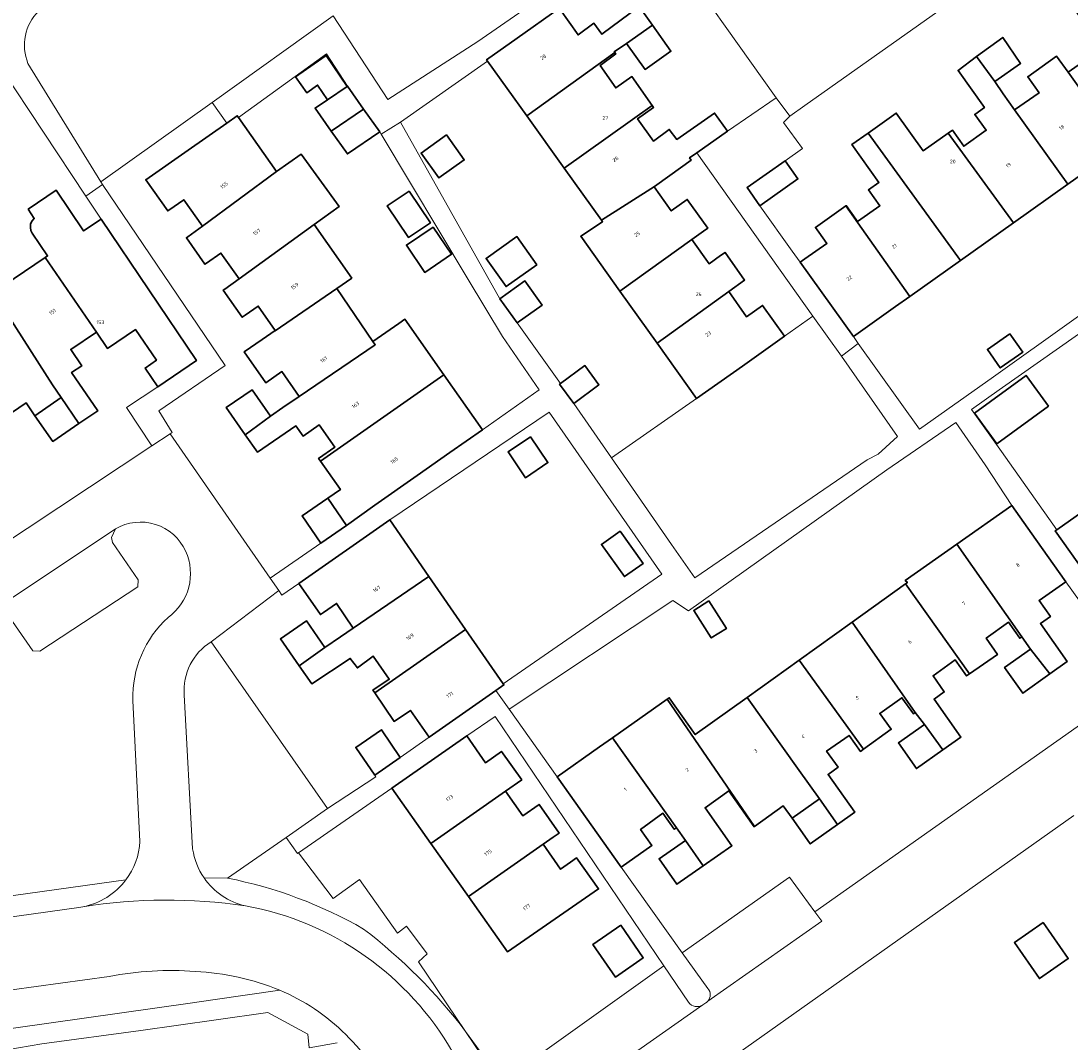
# Model space of a CAD drawing. Header units: metres. Extents: x 197700 to 204338, y 317132 to 325229.
# Tile 136 of 256: x 199924 to 200026, y 317895 to 317994. Entities that reach past the tile are written whole.
import ezdxf
from ezdxf.enums import TextEntityAlignment as Align

# ---------------------------------------------------------------- set-up
doc = ezdxf.new("R2010")
doc.units = ezdxf.units.M
for name, color, linetype, lineweight in [('B-WE-GR-BEPLANTING_CULTUUR_HEESTERS-GV', 90, 'Continuous', 18), ('B-WE-IE-TERREINAFSCHEIDING_KUNSTMATIG_HEKWERK-G', 20, 'IE-TERREINAFSCHEIDING-KUNSTMATIG', 18), ('B-WE-IE-TERREINAFSCHEIDING_KUNSTMATIG_MUUR-G', 90, 'IE-TERREINAFSCHEIDING-KUNSTMATIG-DICHT', 18), ('B-WE-OG-BEBOUWING-GV', 7, 'Continuous', 35), ('B-WE-OG-BEBOUWING-T18', 10, 'Continuous', 18), ('B-WE-OG-TERREIN_CULTUURSCHEIDING-GV', 7, 'Continuous', 18), ('B-WE-OG-TERREIN_ERF-GV', 7, 'Continuous', 18), ('B-WE-VH-VERHARDING_ASFALT-GV', 252, 'Continuous', 18), ('B-WE-VH-VERHARDING_BETONSTRAATSTEEN-GV', 252, 'Continuous', 18), ('B-WE-VH-VERHARDING_OPEN-GV', 252, 'Continuous', 18), ('B-WE-VH-VERHARDING_TEGEL-GV', 252, 'Continuous', 18)]:
    doc.layers.add(name, color=color, linetype=linetype, lineweight=lineweight)
doc.styles.add('NLCS-ISO-M200-T18', font='NLCS-ISO.ttf', dxfattribs={"height": 0.36})
doc.linetypes.add('IE-TERREINAFSCHEIDING-KUNSTMATIG', pattern='A,4,[82,NLCS.SHX,S=0.75,R=90,X=0,Y=0],4,-2', length=10)
doc.linetypes.add('IE-TERREINAFSCHEIDING-KUNSTMATIG-DICHT', pattern='A,8,-1,[82,NLCS.SHX,S=0.75,R=90,X=0,Y=0],-1', length=10)

msp = doc.modelspace()

# ---------------------------------------------------------------- linework, layer by layer
at = {"layer": 'B-WE-GR-BEPLANTING_CULTUUR_HEESTERS-GV'}
for points in [[(199962.61, 317902.803), (199963.435, 317903.585), (199961.452, 317906.262), (199960.571, 317905.572), (199956.878, 317910.768), (199954.339, 317908.932), (199950.998, 317913.359), (199950.901, 317913.292), (199949.801, 317914.845), (199944.104, 317910.919)], [(199967.161, 317896.075), (199962.61, 317902.803)], [(199932.661, 317901.382), (199911.411, 317898.488), (199911.901, 317894.827), (199916.69, 317895.487), (199920.03, 317895.905), (199920.154, 317895.923), (199940.512, 317898.814), (199942.687, 317899.13), (199949.165, 317900.07)]]:
    msp.add_lwpolyline(points, dxfattribs=at)
for points in [[(199944.104, 317910.919, -0.081431), (199957.291, 317905.989)], [(199957.291, 317905.989, -0.065912), (199967.161, 317896.075)], [(199940.999, 317901.875, 0.070199), (199932.661, 317901.382)], [(199949.165, 317900.07, 0.0838996), (199940.999, 317901.875)]]:
    msp.add_lwpolyline(points, format="xyb", dxfattribs=at)
at = {"layer": 'B-WE-IE-TERREINAFSCHEIDING_KUNSTMATIG_HEKWERK-G'}
for points in [[(199953.68, 317990.728), (199945.182, 317984.544)], [(199955.729, 317987.598), (199953.68, 317990.728)], [(199969.266, 317990.025), (199960.868, 317984.095)], [(199958.971, 317982.957), (199958.85, 317983.158)], [(199960.868, 317984.095), (199970.474, 317967.005)], [(199958.971, 317982.957), (199967.415, 317968.877)], [(199967.415, 317968.877), (199970.719, 317963.356)], [(199976.348, 317958.801), (199972.142, 317964.671)], [(199970.719, 317963.356), (199974.281, 317958.205)], [(199974.281, 317958.205), (199968.779, 317954.312)], [(199981.292, 317951.592), (199989.522, 317957.344)], [(199975.232, 317956.027), (199959.836, 317945.598)], [(199986.147, 317940.353), (199975.232, 317956.027)], [(199970.795, 317929.726), (199986.147, 317940.353)]]:
    msp.add_lwpolyline(points, dxfattribs=at)
at = {"layer": 'B-WE-IE-TERREINAFSCHEIDING_KUNSTMATIG_MUUR-G'}
for points in [[(199950.998, 317913.359), (199954.339, 317908.932)], [(199954.339, 317908.932), (199956.878, 317910.768)], [(199956.878, 317910.768), (199960.571, 317905.572)], [(199960.571, 317905.572), (199961.452, 317906.262)], [(199961.452, 317906.262), (199963.435, 317903.585)], [(199963.435, 317903.585), (199962.61, 317902.803)], [(199962.61, 317902.803), (199967.161, 317896.075)], [(199967.161, 317896.075), (199970.519, 317891.111)]]:
    msp.add_lwpolyline(points, dxfattribs=at)
at = {"layer": 'B-WE-OG-BEBOUWING-GV'}
for points in [[(200028.648, 317995.301), (200026.749, 317997.697), (200025.105, 317996.52), (200027.661, 317992.822), (200026.716, 317992.137), (200027.831, 317990.599), (200025.477, 317988.946), (200030.616, 317981.76), (200035.682, 317985.358), (200030.581, 317992.559), (200029.832, 317993.616)], [(199985.238, 317993.499), (199983.961, 317995.306), (199980.359, 317992.61), (199979.58, 317993.672), (199978.048, 317992.548), (199976.319, 317995.02), (199976.245, 317995.126), (199972.161, 317992.24), (199969.185, 317990.137), (199969.266, 317990.025), (199973.071, 317984.718), (199981.6, 317990.84), (199981.546, 317990.913), (199982.736, 317991.731)], [(199985.238, 317993.499), (199982.736, 317991.731), (199984.549, 317989.204), (199987.025, 317990.97)], [(200018.39, 317988.054), (200020.88, 317989.788), (200019.145, 317992.308), (200016.624, 317990.447)], [(199955.691, 317987.572), (199953.648, 317990.558), (199950.7, 317988.485), (199951.779, 317986.95), (199952.83, 317987.689), (199953.79, 317986.278)], [(199976.703, 317979.652), (199985.226, 317985.71), (199983.246, 317988.522), (199981.693, 317987.427), (199980.188, 317989.589), (199981.7, 317990.704), (199981.6, 317990.84), (199973.071, 317984.718)], [(200020.199, 317974.363), (200025.453, 317978.094), (200020.299, 317985.284), (200019.189, 317986.832), (200018.39, 317988.054), (200016.624, 317990.447), (200014.822, 317989.117), (200017.383, 317985.539), (200016.439, 317984.86), (200017.549, 317983.318), (200015.371, 317981.764), (200014.281, 317983.32), (200013.884, 317983.042)], [(200025.453, 317978.094), (200030.616, 317981.76), (200025.477, 317988.946), (200024.371, 317990.492), (200021.571, 317988.503), (200022.671, 317986.954), (200020.299, 317985.284)], [(199954.154, 317983.243), (199957.29, 317985.378), (199955.729, 317987.598), (199955.691, 317987.572), (199953.79, 317986.278), (199952.594, 317985.463)], [(199954.154, 317983.243), (199955.715, 317981.023), (199958.85, 317983.158), (199957.29, 317985.378)], [(199989.543, 317981.139), (199992.507, 317983.232), (199991.267, 317984.986), (199987.609, 317982.429), (199986.871, 317983.409), (199985.354, 317982.266), (199983.8, 317984.436), (199985.353, 317985.53), (199985.226, 317985.71), (199976.703, 317979.652), (199980.309, 317974.623), (199985.443, 317977.873), (199986.933, 317978.945), (199988.987, 317980.422), (199988.844, 317980.645)], [(199944.043, 317984.02), (199940.3, 317981.401), (199936.203, 317978.534), (199938.321, 317975.507), (199938.439, 317975.589), (199939.878, 317976.596), (199941.68, 317974.044), (199948.866, 317979.318), (199945.182, 317984.544), (199945.053, 317984.727)], [(200020.199, 317974.363), (200013.884, 317983.042), (200011.438, 317981.33), (200008.845, 317984.985), (200006.125, 317983.052), (200015.062, 317970.715)], [(199965.301, 317982.866), (199962.854, 317981.118), (199964.578, 317978.704), (199967.025, 317980.453)], [(200006.125, 317983.052), (200004.554, 317981.935), (200007.159, 317978.275), (200006.156, 317977.55), (200007.269, 317976.01), (200005.098, 317974.486), (200003.984, 317976.025), (200003.948, 317975.999), (200010.164, 317967.236), (200015.062, 317970.715)], [(199952.484, 317974.185), (199954.91, 317975.939), (199951.252, 317981), (199948.866, 317979.318), (199941.68, 317974.044), (199940.262, 317973.003), (199940.138, 317972.912), (199941.921, 317970.348), (199942.087, 317970.464), (199943.481, 317971.433), (199945.239, 317968.947)], [(199998.082, 317980.374), (199994.403, 317977.766), (199995.652, 317976.004), (199999.331, 317978.612)], [(199924.8, 317975.666), (199925.406, 317974.782), (199925.155, 317974.508), (199925.056, 317974.233), (199925.041, 317973.896), (199925.084, 317973.631), (199925.191, 317973.37), (199926.701, 317971.16), (199926.465, 317971), (199931.429, 317963.769), (199932.507, 317962.199), (199935.221, 317964.016), (199937.235, 317961.059), (199936.14, 317960.295), (199937.354, 317958.469), (199941.095, 317961.029), (199931.866, 317974.714), (199930.183, 317973.579), (199927.533, 317977.509)], [(199961.698, 317977.432), (199959.582, 317976.01), (199961.643, 317972.943), (199963.76, 317974.366)], [(199985.443, 317977.873), (199980.309, 317974.623), (199980.424, 317974.462), (199978.305, 317973.052), (199982.09, 317967.751), (199989.048, 317972.731), (199990.177, 317973.539), (199990.593, 317973.837), (199988.606, 317976.619), (199987.06, 317975.515), (199985.413, 317977.851)], [(200004.699, 317963.337), (200008.767, 317966.244), (200010.164, 317967.236), (200003.948, 317975.999), (200001.025, 317973.917), (200001.355, 317973.453), (200002.127, 317972.37), (200000, 317970.86), (199999.551, 317970.542)], [(199956.146, 317968.99), (199952.484, 317974.185), (199945.239, 317968.947), (199943.85, 317967.943), (199943.694, 317967.83), (199945.533, 317965.213), (199945.821, 317965.416), (199947.087, 317966.305), (199948.713, 317963.946), (199948.736, 317963.912), (199954.686, 317967.99)], [(199964.033, 317973.951), (199961.424, 317972.197), (199963.198, 317969.558), (199965.807, 317971.311)], [(199974.045, 317970.305), (199972.104, 317973.023), (199969.143, 317970.907), (199971.084, 317968.19)], [(199982.09, 317967.751), (199985.687, 317962.714), (199992.624, 317967.708), (199994.168, 317968.82), (199992.27, 317971.498), (199991.848, 317971.199), (199990.72, 317970.4), (199989.048, 317972.731)], [(199921.429, 317967.597), (199927.167, 317958.675), (199928.02, 317957.441), (199929.731, 317954.922), (199931.555, 317956.16), (199929.017, 317959.859), (199930, 317960.525), (199928.935, 317962.098), (199931.429, 317963.769), (199926.465, 317971)], [(199958.188, 317962.88), (199954.686, 317967.99), (199948.736, 317963.912), (199948.713, 317963.946), (199947.467, 317963.071), (199945.737, 317961.857), (199947.806, 317958.868), (199949.368, 317959.95), (199951.036, 317957.557), (199958.415, 317962.552)], [(199972.142, 317964.671), (199974.565, 317966.401), (199972.897, 317968.735), (199970.474, 317967.005)], [(199927.167, 317958.675), (199921.429, 317967.597), (199915.911, 317963.867), (199920.776, 317956.631), (199921.837, 317955.054), (199924.634, 317956.926), (199925.47, 317955.678), (199928.02, 317957.441)], [(199989.522, 317957.344), (199993.95, 317960.488), (199998.027, 317963.383), (199995.913, 317966.36), (199994.363, 317965.26), (199992.624, 317967.708), (199985.687, 317962.714)], [(199949.458, 317956.489), (199948.287, 317955.654), (199945.826, 317953.84), (199947.002, 317952.155), (199950.74, 317954.689), (199951.424, 317953.705), (199952.984, 317954.79), (199954.486, 317952.628), (199952.93, 317951.537), (199953.107, 317951.284), (199965.04, 317959.646), (199961.274, 317965.018), (199960.705, 317964.624), (199958.188, 317962.88), (199958.415, 317962.552), (199951.036, 317957.557)], [(200019.841, 317963.605), (200017.674, 317962.095), (200018.915, 317960.315), (200021.082, 317961.825)], [(199977.63, 317956.874), (199980.071, 317958.676), (199978.698, 317960.536), (199976.348, 317958.801), (199976.257, 317958.734)], [(199958.376, 317947.019), (199962.47, 317949.889), (199965.641, 317952.112), (199968.779, 317954.312), (199965.04, 317959.646), (199953.107, 317951.284), (199955.039, 317948.528), (199953.82, 317947.706), (199955.641, 317945.061)], [(200023.595, 317956.621), (200021.419, 317959.593), (200016.409, 317955.925), (200018.584, 317952.953)], [(199948.287, 317955.654), (199946.486, 317958.183), (199943.989, 317956.473), (199945.826, 317953.84)], [(199925.47, 317955.678), (199927.188, 317953.194), (199929.731, 317954.922), (199928.02, 317957.441)], [(199973.451, 317953.646), (199971.269, 317952.183), (199972.949, 317949.677), (199975.131, 317951.14)], [(199955.641, 317945.061), (199953.82, 317947.706), (199951.324, 317945.987), (199953.145, 317943.342)], [(200024.38, 317944.64), (200024.232, 317944.534), (200030.444, 317935.762), (200030.668, 317935.928), (200033.275, 317932.244), (200035.047, 317933.489), (200032.441, 317937.174), (200033.447, 317937.871), (200032.364, 317939.432), (200034.487, 317940.951), (200035.587, 317939.401), (200035.786, 317939.543), (200029.537, 317948.284)], [(200020.991, 317934.274), (200021.847, 317933.086), (200023.706, 317930.694), (200025.378, 317931.903), (200022.796, 317935.561), (200023.765, 317936.246), (200022.667, 317937.786), (200025.253, 317939.615), (200022.365, 317943.697), (200020.036, 317946.989), (200014.701, 317943.242)], [(199963.614, 317940.126), (199959.836, 317945.598), (199951.016, 317939.453), (199953.097, 317936.43), (199953.408, 317936.644), (199954.662, 317937.507), (199956.291, 317935.129)], [(199982.123, 317944.51), (199980.313, 317943.224), (199982.531, 317940.103), (199984.341, 317941.389)], [(200015.936, 317930.684), (200018.639, 317932.581), (200017.548, 317934.136), (200019.7, 317935.691), (200020.791, 317934.135), (200020.991, 317934.274), (200014.701, 317943.242), (200009.717, 317939.741), (200009.929, 317939.524), (200009.751, 317939.396)], [(199958.363, 317928.848), (199967.158, 317934.993), (199963.614, 317940.126), (199956.291, 317935.129), (199955.038, 317934.274), (199953.522, 317933.243), (199951.058, 317931.461), (199952.263, 317929.732), (199955.993, 317932.195), (199956.682, 317931.27), (199958.206, 317932.405), (199959.763, 317930.169), (199958.192, 317929.1)], [(200009.751, 317939.396), (200004.565, 317935.685), (200010.685, 317926.966), (200011.588, 317925.791), (200013.363, 317923.35), (200015.098, 317924.579), (200012.501, 317928.255), (200013.494, 317928.94), (200012.415, 317930.504), (200014.561, 317932.04), (200015.652, 317930.485), (200015.936, 317930.684)], [(199990.711, 317937.762), (199989.241, 317936.827), (199990.935, 317934.164), (199992.405, 317935.099)], [(199951.058, 317931.461), (199953.522, 317933.243), (199951.747, 317935.81), (199949.232, 317934.082)], [(200004.565, 317935.685), (199999.446, 317932.022), (200005.679, 317923.406), (200008.358, 317925.325), (200007.252, 317926.87), (200009.395, 317928.38), (200010.501, 317926.835), (200010.685, 317926.966)], [(199970.795, 317929.726), (199967.158, 317934.993), (199958.363, 317928.848), (199960.248, 317926.081), (199961.818, 317927.15), (199963.617, 317924.567), (199970.096, 317929.085), (199970.867, 317929.622)], [(200023.706, 317930.694), (200021.847, 317933.086), (200019.331, 317931.306), (200021.103, 317928.811)], [(199994.399, 317928.41), (199999.458, 317921.32), (200001.405, 317918.591), (200003.171, 317916.117), (200004.827, 317917.295), (200002.239, 317920.962), (200003.215, 317921.664), (200002.105, 317923.207), (200004.271, 317924.735), (200005.377, 317923.19), (200005.679, 317923.406), (199999.446, 317932.022)], [(199988.428, 317914.568), (199990.154, 317912.104), (199992.929, 317914.048), (199990.347, 317917.733), (199992.626, 317919.354), (199995.095, 317915.894), (199995.138, 317915.925), (199986.682, 317928.244), (199981.371, 317924.499), (199987.565, 317915.794)], [(199999.458, 317921.32), (199994.399, 317928.41), (199989.383, 317924.821), (199986.866, 317928.374), (199986.682, 317928.244), (199995.138, 317915.925), (199997.907, 317917.9), (199998.775, 317916.705), (200001.405, 317918.591)], [(199960.833, 317922.602), (199959.009, 317925.275), (199956.52, 317923.567), (199958.368, 317920.885)], [(200013.363, 317923.35), (200011.588, 317925.791), (200009.048, 317924.006), (200010.79, 317921.528)], [(199972.586, 317920.42), (199970.632, 317923.186), (199969.08, 317922.09), (199967.263, 317924.707), (199960.025, 317919.63), (199963.803, 317914.28), (199971.029, 317919.332)], [(199982.206, 317911.97), (199985.189, 317914.09), (199984.089, 317915.639), (199986.261, 317917.199), (199987.353, 317915.645), (199987.565, 317915.794), (199981.371, 317924.499), (199980.114, 317923.613), (199976.027, 317920.731)], [(199963.803, 317914.28), (199967.438, 317909.134), (199974.657, 317914.192), (199975.633, 317914.876), (199976.212, 317915.282), (199974.268, 317918.045), (199972.714, 317916.952), (199971.029, 317919.332)], [(200001.405, 317918.591), (199998.775, 317916.705), (200000, 317914.97), (200000.522, 317914.232), (200003.171, 317916.117)], [(199977.327, 317912.465), (199976.353, 317911.776), (199974.657, 317914.192), (199967.438, 317909.134), (199971.217, 317903.782), (199980.032, 317909.865), (199977.904, 317912.873)], [(199988.428, 317914.568), (199985.893, 317912.784), (199987.621, 317910.329), (199990.154, 317912.104)], [(199982.18, 317906.358), (199979.479, 317904.494), (199981.654, 317901.341), (199984.356, 317903.205)], [(200023.072, 317906.609), (200020.282, 317904.675), (200022.698, 317901.19), (200025.488, 317903.124)]]:
    msp.add_lwpolyline(points, close=True, dxfattribs=at)
at = {"layer": 'B-WE-OG-TERREIN_CULTUURSCHEIDING-GV'}
for points in [[(199924.799, 317989.798), (199931.852, 317978.315), (199942.619, 317986.009), (199954.353, 317994.394), (199959.636, 317986.31), (199968.331, 317991.907), (199976.271, 317997.43), (199970.869, 318005.14), (199961.306, 318019.431), (199966.145, 318022.669)], [(199933.271, 317944.738), (199932.895, 317943.909), (199932.988, 317943.411), (199935.479, 317939.779), (199935.424, 317939.107), (199925.94, 317932.892), (199925.281, 317932.934), (199922.193, 317937.358)], [(199935.638, 317914.477), (199934.953, 317928.123)], [(199891.59, 317904.814), (199891.553, 317906.266), (199895.712, 317906.757), (199895.828, 317905.403), (199934.277, 317910.748)]]:
    msp.add_lwpolyline(points, dxfattribs=at)
for points in [[(199925.819, 317994.859, 0.3011206), (199924.799, 317989.798)], [(199940.054, 317942.59, 0.4425068), (199933.271, 317944.738)], [(199938.364, 317936.157, 0.3569793), (199940.054, 317942.59)], [(199934.953, 317928.123, -0.2203524), (199938.364, 317936.157)], [(199934.277, 317910.748, 0.1479247), (199935.638, 317914.477)]]:
    msp.add_lwpolyline(points, format="xyb", dxfattribs=at)
msp.add_lwpolyline([(200003.532, 317961.444), (200000.771, 317965.331), (199998.027, 317963.383), (199993.95, 317960.488), (199989.522, 317957.344), (199981.292, 317951.592), (199987.095, 317943.224), (199989.353, 317939.996), (200006.042, 317951.405), (200007.085, 317951.968), (200008.949, 317953.677)], close=True, dxfattribs=at)
at = {"layer": 'B-WE-OG-TERREIN_ERF-GV'}
for points in [[(199976.319, 317995.02), (199978.048, 317992.548), (199979.58, 317993.672), (199980.359, 317992.61), (199983.961, 317995.306), (199985.238, 317993.499), (199987.025, 317990.97), (199984.549, 317989.204), (199982.736, 317991.731), (199981.546, 317990.913), (199981.6, 317990.84), (199981.7, 317990.704), (199980.188, 317989.589), (199981.693, 317987.427), (199983.246, 317988.522), (199985.226, 317985.71), (199985.353, 317985.53), (199983.8, 317984.436), (199985.354, 317982.266), (199986.871, 317983.409), (199987.609, 317982.429), (199991.267, 317984.986), (199992.507, 317983.232), (199997.236, 317986.466), (199986.168, 318002.059)], [(200020.123, 317999.992), (200000, 317985.701), (199998.55, 317984.672), (199997.918, 317984.087), (199999.766, 317981.552), (199998.082, 317980.374), (199999.331, 317978.612), (199995.652, 317976.004), (199998.782, 317971.62), (199999.551, 317970.542), (200000, 317970.86), (200002.127, 317972.37), (200001.355, 317973.453), (200001.025, 317973.917), (200003.948, 317975.999), (200003.984, 317976.025), (200005.098, 317974.486), (200007.269, 317976.01), (200006.156, 317977.55), (200007.159, 317978.275), (200004.554, 317981.935), (200006.125, 317983.052), (200008.845, 317984.985), (200011.438, 317981.33), (200013.884, 317983.042), (200014.281, 317983.32), (200015.371, 317981.764), (200017.549, 317983.318), (200016.439, 317984.86), (200017.383, 317985.539), (200014.822, 317989.117), (200016.624, 317990.447), (200019.145, 317992.308), (200020.88, 317989.788), (200018.39, 317988.054), (200019.189, 317986.832), (200020.299, 317985.284), (200022.671, 317986.954), (200021.571, 317988.503), (200024.371, 317990.492), (200025.477, 317988.946), (200027.831, 317990.599)], [(199921.429, 317967.597), (199926.465, 317971), (199926.701, 317971.16), (199925.191, 317973.37), (199925.084, 317973.631), (199925.041, 317973.896), (199925.056, 317974.233), (199925.155, 317974.508), (199925.406, 317974.782), (199924.8, 317975.666), (199927.533, 317977.509), (199930.183, 317973.579), (199931.866, 317974.714), (199930.409, 317976.934), (199922.208, 317989.346)], [(199936.773, 317952.771), (199934.333, 317956.485), (199937.354, 317958.469), (199936.14, 317960.295), (199937.235, 317961.059), (199935.221, 317964.016), (199932.507, 317962.199), (199931.429, 317963.769), (199928.935, 317962.098), (199930, 317960.525), (199929.017, 317959.859), (199931.555, 317956.16), (199929.731, 317954.922), (199927.188, 317953.194), (199925.47, 317955.678), (199924.634, 317956.926), (199921.837, 317955.054)], [(199919.766, 317945.637), (199921.723, 317942.8), (199936.773, 317952.771)], [(200032.374, 317929.719), (200025.253, 317939.615), (200022.667, 317937.786), (200023.765, 317936.246), (200022.796, 317935.561), (200025.378, 317931.903), (200023.706, 317930.694), (200021.103, 317928.811), (200019.331, 317931.306), (200021.847, 317933.086), (200020.991, 317934.274), (200020.791, 317934.135), (200019.7, 317935.691), (200017.548, 317934.136), (200018.639, 317932.581), (200015.936, 317930.684), (200015.652, 317930.485), (200014.561, 317932.04), (200012.415, 317930.504), (200013.494, 317928.94), (200012.501, 317928.255), (200015.098, 317924.579), (200013.363, 317923.35), (200010.79, 317921.528), (200009.048, 317924.006), (200011.588, 317925.791), (200010.685, 317926.966), (200010.501, 317926.835), (200009.395, 317928.38), (200007.252, 317926.87), (200008.358, 317925.325), (200005.679, 317923.406), (200005.377, 317923.19), (200004.271, 317924.735), (200002.105, 317923.207), (200003.215, 317921.664), (200002.239, 317920.962), (200004.827, 317917.295), (200003.171, 317916.117), (200000.522, 317914.232), (200000, 317914.97), (199998.775, 317916.705), (199997.907, 317917.9), (199995.138, 317915.925), (199995.095, 317915.894), (199992.626, 317919.354), (199990.347, 317917.733), (199992.929, 317914.048), (199990.154, 317912.104), (199987.621, 317910.329), (199985.893, 317912.784), (199988.428, 317914.568), (199987.565, 317915.794), (199987.353, 317915.645), (199986.261, 317917.199), (199984.089, 317915.639), (199985.189, 317914.09), (199982.206, 317911.97), (199988.116, 317903.675), (199998.506, 317911.018), (200000.973, 317907.655), (200029.977, 317928.115)], [(199974.594, 317894.02), (199986.334, 317902.416), (199970.009, 317926.573), (199967.263, 317924.707), (199969.08, 317922.09), (199970.632, 317923.186), (199972.586, 317920.42), (199971.029, 317919.332), (199972.714, 317916.952), (199974.268, 317918.045), (199976.212, 317915.282), (199975.633, 317914.876), (199974.657, 317914.192), (199976.353, 317911.776), (199977.327, 317912.465), (199977.904, 317912.873), (199980.032, 317909.865), (199971.217, 317903.782), (199967.438, 317909.134), (199963.803, 317914.28), (199960.025, 317919.63), (199950.998, 317913.359), (199954.339, 317908.932), (199956.878, 317910.768), (199960.571, 317905.572), (199961.452, 317906.262), (199963.435, 317903.585), (199962.61, 317902.803), (199967.161, 317896.075), (199968.91, 317893.64)], [(200026.031, 317916.993), (199981.132, 317885.151)], [(199952.027, 317894.483), (199951.887, 317895.806), (199948.001, 317897.895), (199943.027, 317897.196), (199935.727, 317896.17), (199926.143, 317894.862)]]:
    msp.add_lwpolyline(points, dxfattribs=at)
for points in [[(200005.162, 317962.672), (200011.102, 317954.374), (200018.25, 317959.457), (200033.354, 317970.228), (200040.013, 317974.872), (200052.747, 317984.156), (200051.028, 317986.444), (200056.184, 317990.06), (200061.339, 317993.676), (200058.455, 317997.685), (200056.62, 318000.236), (200051.2, 317996.378), (200046.532, 317993.063), (200046.17, 317992.806), (200040.982, 317989.122), (200035.682, 317985.358), (200030.616, 317981.76), (200025.453, 317978.094), (200020.199, 317974.363), (200015.062, 317970.715), (200010.164, 317967.236), (200008.767, 317966.244), (200004.699, 317963.337)], [(199958.85, 317983.158), (199955.715, 317981.023), (199954.154, 317983.243), (199952.594, 317985.463), (199953.79, 317986.278), (199952.83, 317987.689), (199951.779, 317986.95), (199950.7, 317988.485), (199953.648, 317990.558), (199955.691, 317987.572), (199955.729, 317987.598), (199953.68, 317990.728), (199945.182, 317984.544), (199948.866, 317979.318), (199951.252, 317981), (199954.91, 317975.939), (199952.484, 317974.185), (199956.146, 317968.99), (199954.686, 317967.99), (199958.188, 317962.88), (199960.705, 317964.624), (199961.274, 317965.018), (199965.04, 317959.646), (199968.779, 317954.312), (199974.281, 317958.205), (199970.719, 317963.356), (199967.415, 317968.877), (199958.971, 317982.957)], [(199985.687, 317962.714), (199982.09, 317967.751), (199978.305, 317973.052), (199980.424, 317974.462), (199980.309, 317974.623), (199976.703, 317979.652), (199973.071, 317984.718), (199969.266, 317990.025), (199960.868, 317984.095), (199970.474, 317967.005), (199972.897, 317968.735), (199974.565, 317966.401), (199972.142, 317964.671), (199976.348, 317958.801), (199978.698, 317960.536), (199980.071, 317958.676), (199977.63, 317956.874), (199981.292, 317951.592), (199989.522, 317957.344)], [(199944.043, 317984.02), (199942.619, 317986.009), (199931.852, 317978.315), (199932.001, 317978.073), (199943.87, 317960.554), (199937.466, 317956.152), (199938.76, 317954.066), (199938.553, 317953.927), (199948.24, 317939.964), (199953.145, 317943.342), (199951.324, 317945.987), (199953.82, 317947.706), (199955.039, 317948.528), (199953.107, 317951.284), (199952.93, 317951.537), (199954.486, 317952.628), (199952.984, 317954.79), (199951.424, 317953.705), (199950.74, 317954.689), (199947.002, 317952.155), (199945.826, 317953.84), (199943.989, 317956.473), (199946.486, 317958.183), (199948.287, 317955.654), (199949.458, 317956.489), (199951.036, 317957.557), (199949.368, 317959.95), (199947.806, 317958.868), (199945.737, 317961.857), (199947.467, 317963.071), (199948.713, 317963.946), (199947.087, 317966.305), (199945.821, 317965.416), (199945.533, 317965.213), (199943.694, 317967.83), (199943.85, 317967.943), (199945.239, 317968.947), (199943.481, 317971.433), (199942.087, 317970.464), (199941.921, 317970.348), (199940.138, 317972.912), (199940.262, 317973.003), (199941.68, 317974.044), (199939.878, 317976.596), (199938.439, 317975.589), (199938.321, 317975.507), (199936.203, 317978.534), (199940.3, 317981.401)], [(199965.301, 317982.866), (199967.025, 317980.453), (199964.578, 317978.704), (199962.854, 317981.118)], [(199998.027, 317963.383), (200000.771, 317965.331), (199989.543, 317981.139), (199988.844, 317980.645), (199988.987, 317980.422), (199986.933, 317978.945), (199985.443, 317977.873), (199985.413, 317977.851), (199987.06, 317975.515), (199988.606, 317976.619), (199990.593, 317973.837), (199990.177, 317973.539), (199989.048, 317972.731), (199990.72, 317970.4), (199991.848, 317971.199), (199992.27, 317971.498), (199994.168, 317968.82), (199992.624, 317967.708), (199994.363, 317965.26), (199995.913, 317966.36)], [(199961.698, 317977.432), (199963.76, 317974.366), (199961.643, 317972.943), (199959.582, 317976.01)], [(199964.033, 317973.951), (199965.807, 317971.311), (199963.198, 317969.558), (199961.424, 317972.197)], [(199974.045, 317970.305), (199971.084, 317968.19), (199969.143, 317970.907), (199972.104, 317973.023)], [(200039.806, 317955.542), (200041.149, 317956.491), (200045.224, 317959.389), (200036.967, 317970.925), (200034.166, 317968.976), (200018.8, 317958.177), (200016.13, 317956.289), (200019.018, 317952.207), (200024.38, 317944.64), (200029.537, 317948.284), (200034.559, 317951.834)], [(200019.841, 317963.605), (200021.082, 317961.825), (200018.915, 317960.315), (200017.674, 317962.095)], [(200023.595, 317956.621), (200018.584, 317952.953), (200016.409, 317955.925), (200021.419, 317959.593)], [(199967.158, 317934.993), (199970.795, 317929.726), (199986.147, 317940.353), (199975.232, 317956.027), (199959.836, 317945.598), (199963.614, 317940.126)], [(199971.372, 317927.288), (199976.027, 317920.731), (199980.114, 317923.613), (199981.371, 317924.499), (199986.682, 317928.244), (199986.866, 317928.374), (199989.383, 317924.821), (199994.399, 317928.41), (199999.446, 317932.022), (200004.565, 317935.685), (200009.751, 317939.396), (200009.929, 317939.524), (200009.717, 317939.741), (200014.701, 317943.242), (200020.036, 317946.989), (200017.444, 317950.915), (200014.606, 317955.031), (200007.938, 317950.433), (199988.728, 317936.79), (199987.202, 317937.808)], [(199973.451, 317953.646), (199975.131, 317951.14), (199972.949, 317949.677), (199971.269, 317952.183)], [(199982.123, 317944.51), (199984.341, 317941.389), (199982.531, 317940.103), (199980.313, 317943.224)], [(199949.082, 317938.75), (199942.523, 317933.785), (199953.806, 317917.668), (199958.481, 317920.736), (199958.368, 317920.885), (199956.52, 317923.567), (199959.009, 317925.275), (199960.833, 317922.602), (199963.617, 317924.567), (199961.818, 317927.15), (199960.248, 317926.081), (199958.363, 317928.848), (199958.192, 317929.1), (199959.763, 317930.169), (199958.206, 317932.405), (199956.682, 317931.27), (199955.993, 317932.195), (199952.263, 317929.732), (199951.058, 317931.461), (199949.232, 317934.082), (199951.747, 317935.81), (199953.522, 317933.243), (199955.038, 317934.274), (199956.291, 317935.129), (199954.662, 317937.507), (199953.408, 317936.644), (199953.097, 317936.43), (199951.016, 317939.453), (199949.383, 317938.316)], [(199990.711, 317937.762), (199992.405, 317935.099), (199990.935, 317934.164), (199989.241, 317936.827)], [(199982.18, 317906.358), (199984.356, 317903.205), (199981.654, 317901.341), (199979.479, 317904.494)], [(200023.072, 317906.609), (200025.488, 317903.124), (200022.698, 317901.19), (200020.282, 317904.675)]]:
    msp.add_lwpolyline(points, close=True, dxfattribs=at)
at = {"layer": 'B-WE-VH-VERHARDING_ASFALT-GV'}
for points in [[(199930.117, 317908.137), (199929.708, 317908.07), (199875.67, 317900.516), (199876.611, 317893.65), (199880.876, 317894.234), (199897.87, 317896.626)], [(199897.87, 317896.626), (199899.136, 317896.787), (199910.103, 317898.307), (199911.411, 317898.488), (199932.661, 317901.382)]]:
    msp.add_lwpolyline(points, dxfattribs=at)
for points in [[(199945.838, 317908.235, 0.0767133), (199930.117, 317908.137)], [(199965.907, 317894.05, 0.2214012), (199945.838, 317908.235)], [(199932.661, 317901.382, -0.070199), (199940.999, 317901.875)], [(199940.999, 317901.875, -0.0838996), (199949.165, 317900.07)], [(199949.165, 317900.07, -0.0482255), (199952.547, 317898.246)], [(199952.547, 317898.246, -0.0906724), (199958.063, 317892.811)]]:
    msp.add_lwpolyline(points, format="xyb", dxfattribs=at)
at = {"layer": 'B-WE-VH-VERHARDING_BETONSTRAATSTEEN-GV'}
for points in [[(199998.041, 318014.093), (199989.267, 318007.876), (199984.445, 318004.486), (199986.168, 318002.059), (199997.236, 317986.466), (199998.55, 317984.672), (200000, 317985.701), (200020.123, 317999.992), (200017.167, 318004.166), (200015.704, 318003.121), (200005.402, 317995.759), (200003.94, 317994.714)], [(199942.523, 317933.785), (199949.082, 317938.75), (199948.24, 317939.964), (199938.553, 317953.927), (199936.773, 317952.771), (199921.723, 317942.8), (199919.766, 317945.637)], [(199871.578, 317914.233), (199876.114, 317916.418), (199877.414, 317917.136), (199878.633, 317917.988), (199880.078, 317918.957), (199880.577, 317919.292), (199884.863, 317922.166), (199888.176, 317924.366), (199888.762, 317924.806), (199889.105, 317925.063), (199889.274, 317925.137), (199890.259, 317925.57), (199903.512, 317928.714), (199904.145, 317928.864), (199912.151, 317934.299), (199912.435, 317934.492), (199912.678, 317934.575), (199921.321, 317937.537), (199921.775, 317937.538), (199922.193, 317937.358), (199933.271, 317944.738)], [(199953.806, 317917.668), (199942.523, 317933.785)], [(199940.738, 317913.744), (199939.919, 317928.649)], [(199939.919, 317928.649), (199940.738, 317913.744)], [(199934.953, 317928.123), (199935.638, 317914.477)], [(200031.212, 317918.027), (200032.113, 317925.156), (200029.977, 317928.115), (200000.973, 317907.655), (200001.638, 317906.748), (199990.606, 317899.005)], [(199941.841, 317910.943), (199944.104, 317910.919), (199949.801, 317914.845), (199953.806, 317917.668)], [(199981.132, 317885.151), (200026.031, 317916.993)], [(199990.606, 317899.005), (200001.638, 317906.748), (200000.973, 317907.655), (199998.506, 317911.018), (199988.116, 317903.675), (199990.614, 317900.233)], [(199988.739, 317898.893), (199986.334, 317902.416), (199974.594, 317894.02)], [(199990.411, 317898.838), (199990.117, 317898.65), (199977.529, 317889.815)], [(199974.594, 317894.02), (199976.995, 317890.58), (199977.529, 317889.815), (199990.117, 317898.65)]]:
    msp.add_lwpolyline(points, dxfattribs=at)
msp.add_lwpolyline([(199922.193, 317937.358), (199925.281, 317932.934), (199925.94, 317932.892), (199935.424, 317939.107), (199935.479, 317939.779), (199932.988, 317943.411), (199932.895, 317943.909), (199933.271, 317944.738)], close=True, dxfattribs=at)
for points in [[(199933.271, 317944.738, -0.4425068), (199940.054, 317942.59)], [(199940.054, 317942.59, -0.3569793), (199938.364, 317936.157)], [(199938.364, 317936.157, 0.2203524), (199934.953, 317928.123)], [(199939.919, 317928.649, -0.2811431), (199942.523, 317933.785)], [(199942.523, 317933.785, 0.2811431), (199939.919, 317928.649)], [(199935.638, 317914.477, -0.1479247), (199934.277, 317910.748)], [(199941.841, 317910.943, -0.1152924), (199940.738, 317913.744)], [(199940.738, 317913.744, 0.1152924), (199941.841, 317910.943)], [(199945.838, 317908.235, -0.188317), (199941.841, 317910.943)], [(199934.277, 317910.748, -0.1856908), (199930.117, 317908.137)], [(199930.117, 317908.137, -0.0767133), (199945.838, 317908.235)], [(199990.614, 317900.233, -0.3745984), (199990.606, 317899.005)], [(199990.117, 317898.65, -0.4105598), (199988.739, 317898.893)], [(199990.606, 317899.005, -0.0722478), (199990.411, 317898.838)]]:
    msp.add_lwpolyline(points, format="xyb", dxfattribs=at)
at = {"layer": 'B-WE-VH-VERHARDING_OPEN-GV'}
msp.add_lwpolyline([(199924.799, 317989.798, -0.3011206), (199925.819, 317994.859)], format="xyb", dxfattribs=at)
msp.add_lwpolyline([(199922.208, 317989.346), (199930.409, 317976.934), (199932.001, 317978.073), (199931.852, 317978.315), (199924.799, 317989.798)], dxfattribs=at)
at = {"layer": 'B-WE-VH-VERHARDING_TEGEL-GV'}
for points in [[(199942.619, 317986.009), (199944.043, 317984.02), (199945.053, 317984.727), (199945.182, 317984.544), (199953.68, 317990.728), (199955.729, 317987.598), (199957.29, 317985.378), (199958.85, 317983.158), (199958.971, 317982.957), (199960.868, 317984.095), (199969.266, 317990.025), (199969.185, 317990.137), (199972.161, 317992.24), (199976.245, 317995.126), (199976.319, 317995.02), (199986.168, 318002.059), (199984.445, 318004.486), (199981.319, 318002.351), (199981.967, 318001.392), (199976.271, 317997.43), (199968.331, 317991.907), (199959.636, 317986.31), (199954.353, 317994.394)], [(199992.507, 317983.232), (199989.543, 317981.139), (200000.771, 317965.331), (200003.532, 317961.444), (200005.162, 317962.672), (200004.699, 317963.337), (199999.551, 317970.542), (199998.782, 317971.62), (199995.652, 317976.004), (199994.403, 317977.766), (199998.082, 317980.374), (199999.766, 317981.552), (199997.918, 317984.087), (199998.55, 317984.672), (199997.236, 317986.466)], [(199937.354, 317958.469), (199934.333, 317956.485), (199936.773, 317952.771), (199938.553, 317953.927), (199938.76, 317954.066), (199937.466, 317956.152), (199943.87, 317960.554), (199932.001, 317978.073), (199930.409, 317976.934), (199931.866, 317974.714), (199941.095, 317961.029)]]:
    msp.add_lwpolyline(points, close=True, dxfattribs=at)
for points in [[(200033.354, 317970.228), (200018.25, 317959.457), (200011.102, 317954.374), (200005.162, 317962.672), (200003.532, 317961.444), (200008.949, 317953.677), (200007.085, 317951.968), (200006.042, 317951.405), (199989.353, 317939.996), (199987.095, 317943.224), (199981.292, 317951.592), (199977.63, 317956.874), (199976.257, 317958.734), (199976.348, 317958.801), (199972.142, 317964.671), (199970.474, 317967.005), (199960.868, 317984.095), (199958.971, 317982.957), (199967.415, 317968.877), (199970.719, 317963.356), (199974.281, 317958.205), (199968.779, 317954.312), (199965.641, 317952.112), (199962.47, 317949.889), (199958.376, 317947.019), (199955.641, 317945.061), (199953.145, 317943.342), (199948.24, 317939.964), (199949.082, 317938.75), (199949.383, 317938.316), (199951.016, 317939.453), (199959.836, 317945.598), (199975.232, 317956.027), (199986.147, 317940.353), (199970.795, 317929.726), (199970.867, 317929.622), (199970.096, 317929.085), (199971.372, 317927.288), (199987.202, 317937.808), (199988.728, 317936.79), (200007.938, 317950.433), (200014.606, 317955.031), (200017.444, 317950.915), (200020.036, 317946.989), (200022.365, 317943.697), (200025.253, 317939.615), (200032.374, 317929.719)], [(200030.444, 317935.762), (200024.232, 317944.534), (200024.38, 317944.64), (200019.018, 317952.207), (200016.13, 317956.289), (200018.8, 317958.177), (200034.166, 317968.976)], [(199976.027, 317920.731), (199971.372, 317927.288), (199970.096, 317929.085), (199963.617, 317924.567), (199960.833, 317922.602), (199958.368, 317920.885), (199958.481, 317920.736), (199953.806, 317917.668), (199949.801, 317914.845), (199950.901, 317913.292), (199950.998, 317913.359), (199960.025, 317919.63), (199967.263, 317924.707), (199970.009, 317926.573), (199986.334, 317902.416), (199988.739, 317898.893)], [(199990.614, 317900.233), (199988.116, 317903.675), (199982.206, 317911.97), (199976.027, 317920.731)], [(199944.104, 317910.919), (199941.841, 317910.943)], [(199934.277, 317910.748), (199895.828, 317905.403), (199891.59, 317904.814), (199871.099, 317901.965)], [(199875.67, 317900.516), (199929.708, 317908.07), (199930.117, 317908.137)], [(199949.165, 317900.07), (199942.687, 317899.13), (199940.512, 317898.814), (199920.154, 317895.923), (199920.445, 317893.892), (199926.143, 317894.862), (199935.727, 317896.17), (199943.027, 317897.196), (199948.001, 317897.895), (199951.887, 317895.806), (199952.027, 317894.483), (199954.726, 317894.966)], [(199990.117, 317898.65), (199990.411, 317898.838)], [(199972.843, 317887.686), (199971.859, 317889.136), (199970.519, 317891.111), (199968.91, 317893.64), (199967.161, 317896.075)]]:
    msp.add_lwpolyline(points, dxfattribs=at)
for points in [[(199941.841, 317910.943, 0.188317), (199945.838, 317908.235)], [(199930.117, 317908.137, 0.1856908), (199934.277, 317910.748)], [(199957.291, 317905.989, 0.081431), (199944.104, 317910.919)], [(199945.838, 317908.235, -0.2214012), (199965.907, 317894.05)], [(199967.161, 317896.075, 0.065912), (199957.291, 317905.989)], [(199952.547, 317898.246, 0.0482255), (199949.165, 317900.07)], [(199990.606, 317899.005, 0.3745984), (199990.614, 317900.233)], [(199988.739, 317898.893, 0.4105598), (199990.117, 317898.65)], [(199990.411, 317898.838, 0.0722478), (199990.606, 317899.005)], [(199958.063, 317892.811, 0.0906724), (199952.547, 317898.246)]]:
    msp.add_lwpolyline(points, format="xyb", dxfattribs=at)

# ---------------------------------------------------------------- texts
at = {"layer": 'B-WE-OG-BEBOUWING-T18', "style": 'NLCS-ISO-M200-T18'}
for s, rotation, p in [('28', 34.9, (199974.665, 317990.405)), ('18', 35.1, (200024.862, 317983.605)), ('26', 35.6, (199981.676, 317980.532)), ('19', 35.5, (200019.697, 317979.937)), ('155', 35, (199943.779, 317978)), ('157', 35.1, (199946.941, 317973.467)), ('25', 35.1, (199983.752, 317973.265)), ('21', 35, (200008.66, 317972.099)), ('22', 35.3, (200004.299, 317969.007)), ('159', 34.5, (199950.62, 317968.228)), ('151', 33.7, (199927.18, 317965.736)), ('23', 35.3, (199990.638, 317963.598)), ('161', 34.9, (199953.43, 317961.121)), ('163', 34.7, (199956.5, 317956.739)), ('165', 34.4, (199960.253, 317951.357)), ('8', 35.2, (200020.612, 317941.232)), ('167', 34.4, (199958.553, 317938.906)), ('7', 35.8, (200015.389, 317937.511)), ('169', 34.8, (199961.776, 317934.278)), ('6', 35.5, (200010.157, 317933.807)), ('171', 34.8, (199965.636, 317928.667)), ('3', 35.1, (199995.233, 317923.236)), ('2', 35.4, (199988.609, 317921.406)), ('1', 35.6, (199982.618, 317919.507)), ('173', 35.2, (199965.603, 317918.665)), ('175', 35.2, (199969.334, 317913.382)), ('177', 35.2, (199973.065, 317908.1))]:
    msp.add_text(s, height=0.36, rotation=rotation, dxfattribs=at).set_placement(p, align=Align.MIDDLE)
for s, p in [('27', (199980.683, 317984.514)), ('20', (200014.316, 317980.293)), ('24', (199989.735, 317967.46)), ('153', (199931.795, 317964.732)), ('5', (200005.072, 317928.365)), ('4', (199999.847, 317924.659))]:
    msp.add_text(s, height=0.36, dxfattribs=at).set_placement(p, align=Align.MIDDLE)

doc.saveas('drawing.dxf')
